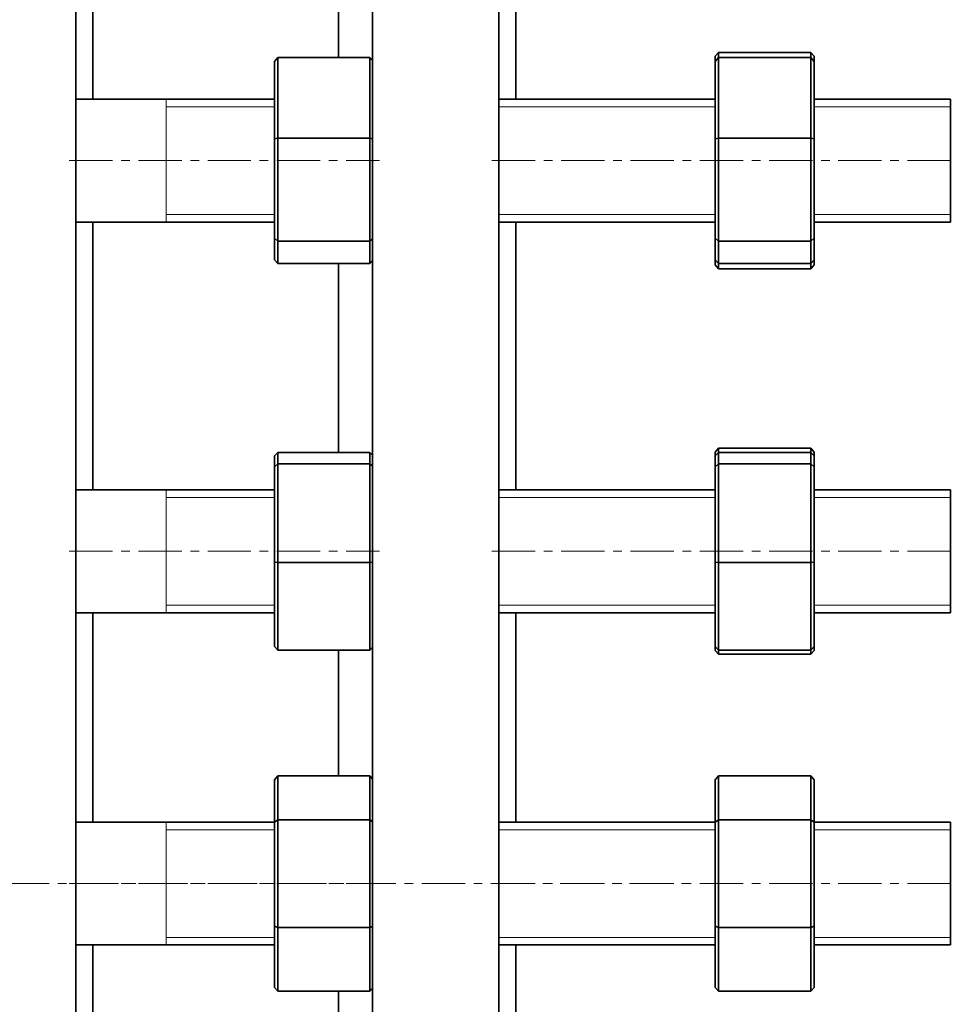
# Model space of a CAD drawing. Header units: millimetres. Extents: x -537 to 996, y 1 to 959.
# Tile 3 of 5: x -258 to 17, y 229 to 518. Entities that reach past the tile are written whole.
import ezdxf

# ---------------------------------------------------------------- set-up
doc = ezdxf.new("R2010")
doc.units = ezdxf.units.MM
doc.linetypes.add('CENTERX2', pattern=[20.32, 12.7, -2.54, 2.54, -2.54])
doc.layers.add('NOTE', color=7, linetype='Continuous')

msp = doc.modelspace()

# ---------------------------------------------------------------- linework, layer by layer
at = {"color": 7, "linetype": 'Continuous', "lineweight": 35}
for p, q in [((-241.05, 114.22), (-241.05, 536.72)), ((-236.05, 494.49), (-236.05, 536.72)), ((-164.05, 506.69), (-164.05, 536.72)), ((-154.05, 114.22), (-154.05, 536.72)), ((-117.05, 114.22), (-117.05, 536.72)), ((-112.05, 494.49), (-112.05, 536.72)), ((-52.55, 508.25), (-53.55, 507.09)), ((-52.55, 508.25), (-52.55, 506.69)), ((-25.55, 508.25), (-52.55, 508.25)), ((-25.55, 506.69), (-25.55, 508.25)), ((-25.55, 508.25), (-24.55, 507.09)), ((-182.86, 505.59), (-181.86, 506.69)), ((-182.86, 482.85), (-182.86, 505.59)), ((-181.86, 506.69), (-181.86, 483.09)), ((-154.86, 506.69), (-181.86, 506.69)), ((-154.86, 483.09), (-154.86, 506.69)), ((-154.05, 505.81), (-154.86, 506.69)), ((-53.55, 505.59), (-53.55, 507.09)), ((-53.55, 505.59), (-52.55, 506.69)), ((-53.55, 482.85), (-53.55, 505.59)), ((-52.55, 506.69), (-52.55, 483.09)), ((-25.55, 506.69), (-52.55, 506.69)), ((-25.55, 483.09), (-25.55, 506.69)), ((-24.55, 505.59), (-25.55, 506.69)), ((-24.55, 507.09), (-24.55, 505.59)), ((-24.55, 505.59), (-24.55, 482.85)), ((-182.86, 494.49), (-241.05, 494.49)), ((-53.55, 494.49), (-117.05, 494.49)), ((15.45, 494.49), (-24.55, 494.49)), ((15.45, 458.49), (15.45, 494.49)), ((-182.86, 482.85), (-181.86, 483.09)), ((-182.86, 453.75), (-182.86, 482.85)), ((-181.86, 483.09), (-181.86, 452.89)), ((-154.86, 483.09), (-181.86, 483.09)), ((-154.86, 483.09), (-154.05, 482.9)), ((-154.86, 452.89), (-154.86, 483.09)), ((-53.55, 482.85), (-52.55, 483.09)), ((-53.55, 453.75), (-53.55, 482.85)), ((-52.55, 483.09), (-52.55, 452.89)), ((-25.55, 483.09), (-52.55, 483.09)), ((-25.55, 452.89), (-25.55, 483.09)), ((-25.55, 483.09), (-24.55, 482.85)), ((-24.55, 482.85), (-24.55, 453.75)), ((-241.05, 458.49), (-182.86, 458.49)), ((-236.05, 379.93), (-236.05, 458.49)), ((-117.05, 458.49), (-53.55, 458.49)), ((-112.05, 379.93), (-112.05, 458.49)), ((-24.55, 458.49), (15.45, 458.49)), ((-182.86, 453.75), (-181.86, 452.89)), ((-182.86, 447.39), (-182.86, 453.75)), ((-154.86, 452.89), (-154.05, 453.58)), ((-53.55, 453.75), (-52.55, 452.89)), ((-53.55, 447.39), (-53.55, 453.75)), ((-25.55, 452.89), (-24.55, 453.75)), ((-24.55, 453.75), (-24.55, 447.39)), ((-154.86, 452.89), (-181.86, 452.89)), ((-181.86, 452.89), (-181.86, 446.29)), ((-154.86, 446.29), (-154.86, 452.89)), ((-25.55, 452.89), (-52.55, 452.89)), ((-52.55, 452.89), (-52.55, 446.29)), ((-25.55, 446.29), (-25.55, 452.89)), ((-181.86, 446.29), (-182.86, 447.39)), ((-154.86, 446.29), (-181.86, 446.29)), ((-164.05, 390.94), (-164.05, 446.29)), ((-154.86, 446.29), (-154.05, 447.17)), ((-52.55, 446.29), (-53.55, 447.39)), ((-53.55, 445.89), (-53.55, 447.39)), ((-53.55, 445.89), (-52.55, 444.74)), ((-25.55, 446.29), (-52.55, 446.29)), ((-52.55, 446.29), (-52.55, 444.74)), ((-25.55, 444.74), (-52.55, 444.74)), ((-25.55, 446.29), (-24.55, 447.39)), ((-25.55, 444.74), (-25.55, 446.29)), ((-24.55, 445.89), (-25.55, 444.74)), ((-24.55, 447.39), (-24.55, 445.89)), ((-181.86, 390.94), (-182.86, 389.89)), ((-182.86, 386.69), (-182.86, 389.89)), ((-181.86, 390.94), (-181.86, 387.62)), ((-154.86, 390.94), (-181.86, 390.94)), ((-154.86, 387.62), (-154.86, 390.94)), ((-154.05, 390.1), (-154.86, 390.94)), ((-52.55, 392.13), (-53.55, 391.03)), ((-53.55, 389.89), (-53.55, 391.03)), ((-52.55, 390.94), (-53.55, 389.89)), ((-53.55, 386.69), (-53.55, 389.89)), ((-52.55, 392.13), (-52.55, 390.94)), ((-25.55, 392.13), (-52.55, 392.13)), ((-52.55, 390.94), (-52.55, 387.62)), ((-25.55, 390.94), (-52.55, 390.94)), ((-25.55, 390.94), (-25.55, 392.13)), ((-25.55, 392.13), (-24.55, 391.03)), ((-25.55, 387.62), (-25.55, 390.94)), ((-24.55, 389.89), (-25.55, 390.94)), ((-24.55, 391.03), (-24.55, 389.89)), ((-24.55, 389.89), (-24.55, 386.69)), ((-182.86, 386.69), (-181.86, 387.62)), ((-181.86, 387.62), (-181.86, 358.61)), ((-154.86, 387.62), (-181.86, 387.62)), ((-154.86, 358.61), (-154.86, 387.62)), ((-154.05, 386.87), (-154.86, 387.62)), ((-53.55, 386.69), (-52.55, 387.62)), ((-52.55, 387.62), (-52.55, 358.61)), ((-25.55, 387.62), (-52.55, 387.62)), ((-25.55, 358.61), (-25.55, 387.62)), ((-24.55, 386.69), (-25.55, 387.62)), ((-182.86, 358.73), (-182.86, 386.69)), ((-53.55, 358.73), (-53.55, 386.69)), ((-24.55, 386.69), (-24.55, 358.73)), ((-182.86, 379.93), (-241.05, 379.93)), ((-53.55, 379.93), (-117.05, 379.93)), ((15.45, 379.93), (-24.55, 379.93)), ((15.45, 343.93), (15.45, 379.93)), ((-182.86, 333.98), (-182.86, 358.73)), ((-182.86, 358.73), (-181.86, 358.61)), ((-181.86, 358.61), (-181.86, 332.92)), ((-154.86, 358.61), (-181.86, 358.61)), ((-154.86, 358.61), (-154.05, 358.71)), ((-154.86, 332.92), (-154.86, 358.61)), ((-53.55, 358.73), (-52.55, 358.61)), ((-53.55, 333.98), (-53.55, 358.73)), ((-25.55, 358.61), (-52.55, 358.61)), ((-52.55, 358.61), (-52.55, 332.92)), ((-25.55, 358.61), (-24.55, 358.73)), ((-25.55, 332.92), (-25.55, 358.61)), ((-24.55, 358.73), (-24.55, 333.98)), ((-241.05, 343.93), (-182.86, 343.93)), ((-236.05, 282.48), (-236.05, 343.93)), ((-117.05, 343.93), (-53.55, 343.93)), ((-112.05, 282.48), (-112.05, 343.93)), ((-24.55, 343.93), (15.45, 343.93)), ((-182.86, 333.98), (-181.86, 332.92)), ((-154.86, 332.92), (-181.86, 332.92)), ((-164.05, 296.06), (-164.05, 332.92)), ((-154.86, 332.92), (-154.05, 333.77)), ((-53.55, 333.98), (-52.55, 332.92)), ((-53.55, 332.83), (-53.55, 333.98)), ((-53.55, 332.83), (-52.55, 331.73)), ((-25.55, 332.92), (-52.55, 332.92)), ((-52.55, 332.92), (-52.55, 331.73)), ((-25.55, 332.92), (-24.55, 333.98)), ((-25.55, 331.73), (-25.55, 332.92)), ((-24.55, 332.83), (-25.55, 331.73)), ((-24.55, 333.98), (-24.55, 332.83)), ((-25.55, 331.73), (-52.55, 331.73)), ((-181.86, 296.06), (-182.86, 294.91)), ((-182.86, 282.47), (-182.86, 294.91)), ((-181.86, 296.06), (-181.86, 283.15)), ((-154.86, 296.06), (-181.86, 296.06)), ((-154.86, 283.15), (-154.86, 296.06)), ((-154.05, 295.14), (-154.86, 296.06)), ((-52.55, 296.06), (-53.55, 294.91)), ((-53.55, 282.47), (-53.55, 294.91)), ((-52.55, 296.06), (-52.55, 283.15)), ((-25.55, 296.06), (-52.55, 296.06)), ((-25.55, 283.15), (-25.55, 296.06)), ((-24.55, 294.91), (-25.55, 296.06)), ((-24.55, 294.91), (-24.55, 282.47)), ((-182.86, 282.47), (-181.86, 283.15)), ((-181.86, 283.15), (-181.86, 251.57)), ((-154.86, 283.15), (-181.86, 283.15)), ((-154.86, 251.57), (-154.86, 283.15)), ((-154.05, 282.6), (-154.86, 283.15)), ((-53.55, 282.47), (-52.55, 283.15)), ((-52.55, 283.15), (-52.55, 251.57)), ((-25.55, 283.15), (-52.55, 283.15)), ((-25.55, 251.57), (-25.55, 283.15)), ((-24.55, 282.47), (-25.55, 283.15)), ((-182.86, 282.48), (-241.05, 282.48)), ((-182.86, 252.04), (-182.86, 282.47)), ((-53.55, 282.48), (-117.05, 282.48)), ((-53.55, 252.04), (-53.55, 282.47)), ((15.45, 282.48), (-24.55, 282.48)), ((-24.55, 282.47), (-24.55, 252.04)), ((15.45, 246.48), (15.45, 282.48)), ((-182.86, 252.04), (-181.86, 251.57)), ((-182.86, 234.05), (-182.86, 252.04)), ((-154.86, 251.57), (-181.86, 251.57)), ((-181.86, 251.57), (-181.86, 232.9)), ((-154.86, 251.57), (-154.05, 251.94)), ((-154.86, 232.9), (-154.86, 251.57)), ((-53.55, 234.05), (-53.55, 252.04)), ((-53.55, 252.04), (-52.55, 251.57)), ((-52.55, 251.57), (-52.55, 232.9)), ((-25.55, 251.57), (-52.55, 251.57)), ((-25.55, 251.57), (-24.55, 252.04)), ((-25.55, 232.9), (-25.55, 251.57)), ((-24.55, 252.04), (-24.55, 234.05)), ((-241.05, 246.48), (-182.86, 246.48)), ((-236.05, 211.68), (-236.05, 246.48)), ((-117.05, 246.48), (-53.55, 246.48)), ((-112.05, 211.68), (-112.05, 246.48)), ((-24.55, 246.48), (15.45, 246.48)), ((-182.86, 234.05), (-181.86, 232.9)), ((-53.55, 234.05), (-52.55, 232.9)), ((-25.55, 232.9), (-24.55, 234.05)), ((-154.86, 232.9), (-181.86, 232.9)), ((-164.05, 224.74), (-164.05, 232.9)), ((-154.86, 232.9), (-154.05, 233.82)), ((-25.55, 232.9), (-52.55, 232.9))]:
    msp.add_line(p, q, dxfattribs=at)
at = {"color": 7, "linetype": 'Continuous', "lineweight": 18}
for p, q in [((-182.86, 492.3), (-214.55, 492.3)), ((-53.55, 492.3), (-117.05, 492.3)), ((15.45, 492.3), (-24.55, 492.3)), ((-214.55, 460.69), (-182.86, 460.69)), ((-117.05, 460.69), (-53.55, 460.69)), ((-24.55, 460.69), (15.45, 460.69)), ((-182.86, 377.74), (-214.55, 377.74)), ((-53.55, 377.74), (-117.05, 377.74)), ((15.45, 377.74), (-24.55, 377.74)), ((-214.55, 346.13), (-182.86, 346.13)), ((-117.05, 346.13), (-53.55, 346.13)), ((-24.55, 346.13), (15.45, 346.13)), ((-182.86, 280.29), (-214.55, 280.29)), ((-53.55, 280.29), (-117.05, 280.29)), ((15.45, 280.29), (-24.55, 280.29)), ((-214.55, 248.68), (-182.86, 248.68)), ((-117.05, 248.68), (-53.55, 248.68)), ((-24.55, 248.68), (15.45, 248.68))]:
    msp.add_line(p, q, dxfattribs=at)
at = {"color": 7, "linetype": 'Continuous', "lineweight": 25}
for p, q in [((-214.55, 458.49), (-214.55, 458.53)), ((-214.55, 343.93), (-214.55, 343.98)), ((-214.55, 246.48), (-214.55, 246.53))]:
    msp.add_line(p, q, dxfattribs=at)
at = {"color": 7, "linetype": 'Continuous', "lineweight": 18, "flags": 128}
for points in [[(-214.55, 458.53), (-214.55, 458.88), (-214.55, 459.58), (-214.55, 460.6), (-214.55, 461.93), (-214.55, 463.54), (-214.55, 465.41), (-214.55, 467.49), (-214.55, 469.75), (-214.55, 472.14), (-214.55, 474.61), (-214.55, 477.12), (-214.55, 479.62), (-214.55, 482.05), (-214.55, 484.38), (-214.55, 486.56), (-214.55, 488.54), (-214.55, 490.28), (-214.55, 491.76), (-214.55, 492.93), (-214.55, 493.79), (-214.55, 494.32), (-214.55, 494.49)], [(-214.55, 343.98), (-214.55, 344.33), (-214.55, 345.02), (-214.55, 346.04), (-214.55, 347.37), (-214.55, 348.98), (-214.55, 350.85), (-214.55, 352.93), (-214.55, 355.19), (-214.55, 357.58), (-214.55, 360.05), (-214.55, 362.56), (-214.55, 365.06), (-214.55, 367.49), (-214.55, 369.82), (-214.55, 372), (-214.55, 373.98), (-214.55, 375.72), (-214.55, 377.2), (-214.55, 378.38), (-214.55, 379.23), (-214.55, 379.76), (-214.55, 379.93)], [(-214.55, 246.53), (-214.55, 246.88), (-214.55, 247.57), (-214.55, 248.59), (-214.55, 249.92), (-214.55, 251.53), (-214.55, 253.4), (-214.55, 255.48), (-214.55, 257.74), (-214.55, 260.13), (-214.55, 262.6), (-214.55, 265.11), (-214.55, 267.61), (-214.55, 270.04), (-214.55, 272.37), (-214.55, 274.55), (-214.55, 276.53), (-214.55, 278.27), (-214.55, 279.75), (-214.55, 280.93), (-214.55, 281.78), (-214.55, 282.31), (-214.55, 282.48)]]:
    msp.add_lwpolyline(points, dxfattribs=at)
at = {"layer": 'NOTE', "linetype": 'CENTERX2', "lineweight": 18}
for p, q in [((-243.05, 476.49), (-152.05, 476.49)), ((-119.05, 476.49), (17.45, 476.49)), ((-243.05, 361.93), (-152.05, 361.93)), ((-119.05, 361.93), (17.45, 361.93)), ((-505.4, 264.48), (-58.55, 264.48)), ((-243.05, 264.48), (-152.05, 264.48)), ((-119.05, 264.48), (17.45, 264.48))]:
    msp.add_line(p, q, dxfattribs=at)

doc.saveas('drawing.dxf')
